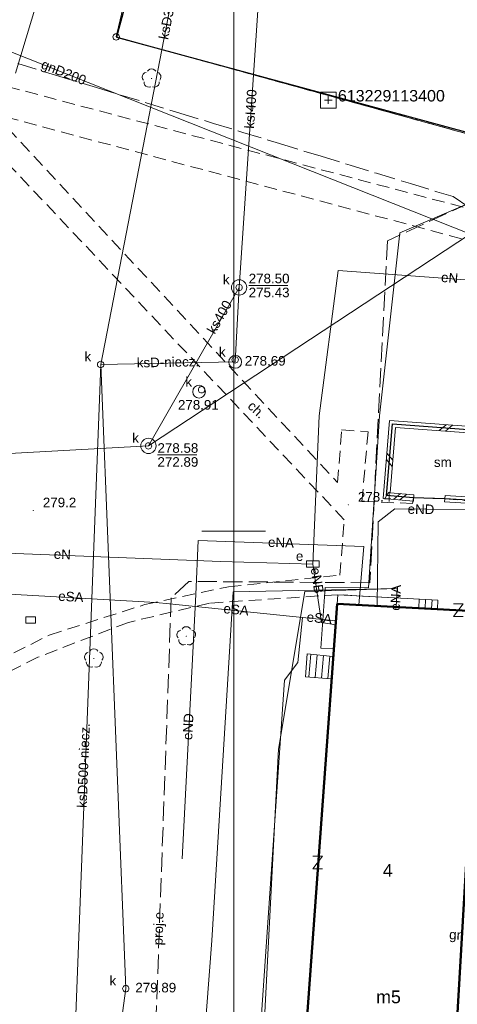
# Model space of a CAD drawing. Extents: x 0 to 6569664, y 0 to 5584502.
# Tile 44 of 64: x 6568383 to 6568418, y 5584163 to 5584240. Entities that reach past the tile are written whole.
import ezdxf
from ezdxf.enums import TextEntityAlignment as Align

# ---------------------------------------------------------------- set-up
doc = ezdxf.new("R2010")
doc.units = 0
for name, pattern in [('PRZER1-1', [1, 0.5, -0.5]), ('PRZER2-1', [1.5, 1, -0.5]), ('PRZER3-1', [2, 1.5, -0.5])]:
    doc.linetypes.add(name, pattern=pattern)
doc.layers.get('0').update_dxf_attribs({"linetype": 'CONTINUOUS'})
for name, color, linetype, lineweight in [('EGBS', 7, 'CONTINUOUS', 18), ('EGBU', 7, 'CONTINUOUS', 50), ('EGBU_O', 7, 'CONTINUOUS', 50), ('EGDE', 7, 'CONTINUOUS', 18), ('EGPG', 7, 'CONTINUOUS', 18), ('GEPADR_O', 7, 'CONTINUOUS', 18), ('GEPPHC', 7, 'CONTINUOUS', 18), ('GUPPRZ_O', 7, 'CONTINUOUS', 18), ('OSSP', 7, 'CONTINUOUS', 18), ('OSSP_O', 7, 'CONTINUOUS', 18), ('OTDM', 7, 'CONTINUOUS', 25), ('OTDM_O', 7, 'CONTINUOUS', 25), ('OTDN', 7, 'CONTINUOUS', 18), ('OTKC', 7, 'CONTINUOUS', 18), ('OTKC_O', 7, 'CONTINUOUS', 18), ('OTKJ', 7, 'CONTINUOUS', 18), ('OTKK', 7, 'CONTINUOUS', 25), ('OTRN', 7, 'CONTINUOUS', 13), ('OTRN_O', 7, 'CONTINUOUS', 13), ('ramka sekcji', 7, 'CONTINUOUS', 18), ('SUPK', 7, 'CONTINUOUS', 18), ('SUPW', 7, 'CONTINUOUS', 18), ('SUPW_O', 7, 'CONTINUOUS', 18)]:
    doc.layers.add(name, color=color, linetype=linetype, lineweight=lineweight)
for name, color, linetype, lineweight, true_color in [('EGUG', 7, 'CONTINUOUS', 18, 0x008000), ('OTZL', 7, 'CONTINUOUS', 18, 0x008000), ('SUEP', 1, 'CONTINUOUS', 18, 0xff0000), ('SUEP_O', 1, 'CONTINUOUS', 18, 0xff0000), ('SUES', 1, 'CONTINUOUS', 18, 0xff0000), ('SUES_O', 1, 'CONTINUOUS', 18, 0xff0000), ('SUGP', 7, 'CONTINUOUS', 18, 0xbfbf00), ('SUGP_O', 7, 'CONTINUOUS', 18, 0xbfbf00), ('SUKP', 7, 'CONTINUOUS', 18, 0x803300), ('SUKP_O', 7, 'CONTINUOUS', 18, 0x803300), ('SUKS', 7, 'CONTINUOUS', 18, 0x803300), ('SUKS_O', 7, 'CONTINUOUS', 18, 0x803300)]:
    doc.layers.add(name, color=color, linetype=linetype, lineweight=lineweight, true_color=true_color)
doc.styles.add('Arial', font='arial.ttf')

# ---------------------------------------------------------------- blocks, each defined once
blk = doc.blocks.new('D_GSPRDL1')
blk.add_hatch(color=0).paths.add_polyline_path([(0, -0.045), (0.013906, -0.042798), (0.02645, -0.036406), (0.036406, -0.02645), (0.042798, -0.013906), (0.045, 0), (0.042798, 0.013906), (0.036406, 0.02645), (0.02645, 0.036406), (0.013906, 0.042798), (0, 0.045), (-0.013906, 0.042798), (-0.02645, 0.036406), (-0.036406, 0.02645), (-0.042798, 0.013906), (-0.045, 0), (-0.042798, -0.013906), (-0.036406, -0.02645), (-0.02645, -0.036406), (-0.013906, -0.042798)])
at = {"color": 0}
for points in [[(-0.635969, -0.134326), (-0.70458, -0.024001), (-0.731429, 0.103115), (-0.713292, 0.231763), (-0.652348, 0.346501), (-0.55591, 0.433559), (-0.435555, 0.482485)], [(-0.324277, 0.563333), (-0.240553, 0.662679), (-0.127956, 0.727494), (0, 0.75), (0.127956, 0.727494), (0.240553, 0.662679), (0.324277, 0.563333)], [(0.435555, 0.482485), (0.55591, 0.433559), (0.652348, 0.346501), (0.713292, 0.231763), (0.731429, 0.103115), (0.70458, -0.024001), (0.635969, -0.134326)], [(-0.068773, -0.646351), (-0.194901, -0.677512), (-0.324092, -0.663766), (-0.440839, -0.606763), (-0.531129, -0.513345), (-0.584125, -0.394725), (-0.593465, -0.265141)], [(0.593465, -0.265141), (0.584125, -0.394725), (0.531129, -0.513345), (0.440839, -0.606763), (0.324092, -0.663766), (0.194901, -0.677512), (0.068773, -0.646351)]]:
    blk.add_lwpolyline(points, dxfattribs=at)
blk = doc.blocks.new('D_GSPWPN1')
blk.add_hatch(color=0).paths.add_polyline_path([(-0.045, 0), (-0.043467, -0.011647), (-0.038971, -0.0225), (-0.03182, -0.03182), (-0.0225, -0.038971), (-0.011647, -0.043467), (0, -0.045), (0.011647, -0.043467), (0.0225, -0.038971), (0.03182, -0.03182), (0.038971, -0.0225), (0.043467, -0.011647), (0.045, 0), (0.043467, 0.011647), (0.038971, 0.0225), (0.03182, 0.03182), (0.0225, 0.038971), (0.011647, 0.043467), (0, 0.045), (-0.011647, 0.043467), (-0.0225, 0.038971), (-0.03182, 0.03182), (-0.038971, 0.0225), (-0.043467, 0.011647)])
blk = doc.blocks.new('D_GUPIKP1_3')
at = {"color": 0}
blk.add_lwpolyline([(0.375, -0.25), (-0.375, -0.25), (-0.375, 0.25), (0.375, 0.25)], close=True, dxfattribs=at)
blk = doc.blocks.new('D_GUPESE1')
at = {"color": 0}
blk.add_lwpolyline([(-0.5, -0.25), (-0.5, 0.25), (0.5, 0.25), (0.5, -0.25)], close=True, dxfattribs=at)
blk = doc.blocks.new('D_GUPIWZ1_1')
at = {"color": 0}
blk.add_lwpolyline([(0, 0.25), (0.064705, 0.241481), (0.125, 0.216506), (0.176777, 0.176777), (0.216506, 0.125), (0.241481, 0.064705), (0.25, 0), (0.241481, -0.064705), (0.216506, -0.125), (0.176777, -0.176777), (0.125, -0.216506), (0.064705, -0.241481), (0, -0.25), (-0.064705, -0.241481), (-0.125, -0.216506), (-0.176777, -0.176777), (-0.216506, -0.125), (-0.241481, -0.064705), (-0.25, 0), (-0.241481, 0.064705), (-0.216506, 0.125), (-0.176777, 0.176777), (-0.125, 0.216506), (-0.064705, 0.241481)], close=True, dxfattribs=at)
blk = doc.blocks.new('D_GUPKSD1_1')
at = {"color": 0}
blk.add_lwpolyline([(0, 0.25), (0.064705, 0.241481), (0.125, 0.216506), (0.176777, 0.176777), (0.216506, 0.125), (0.241481, 0.064705), (0.25, 0), (0.241481, -0.064705), (0.216506, -0.125), (0.176777, -0.176777), (0.125, -0.216506), (0.064705, -0.241481), (0, -0.25), (-0.064705, -0.241481), (-0.125, -0.216506), (-0.176777, -0.176777), (-0.216506, -0.125), (-0.241481, -0.064705), (-0.25, 0), (-0.241481, 0.064705), (-0.216506, 0.125), (-0.176777, 0.176777), (-0.125, 0.216506), (-0.064705, 0.241481)], close=True, dxfattribs=at)
blk = doc.blocks.new('D_GEPPHC1')
at = {"color": 0}
blk.add_lwpolyline([(-0.375, 0.5), (0.375, 0.5), (-0.375, -0.5), (0.375, -0.5)], dxfattribs=at)
blk = doc.blocks.new('D_GSPSSP1')
at = {"color": 0}
blk.add_lwpolyline([(0.625, 0.625), (0.625, -0.625), (-0.625, -0.625), (-0.625, 0.625)], close=True, dxfattribs=at)
for points in [[(0.3, 0), (-0.3, 0)], [(0, 0.3), (0, -0.3)]]:
    blk.add_lwpolyline(points, dxfattribs=at)
blk = doc.blocks.new('D_GEPPGD1_1')
at = {"color": 0}
blk.add_lwpolyline([(0, 0.25), (0.077254, 0.237764), (0.146946, 0.202254), (0.202254, 0.146946), (0.237764, 0.077254), (0.25, 0), (0.237764, -0.077254), (0.202254, -0.146946), (0.146946, -0.202254), (0.077254, -0.237764), (0, -0.25), (-0.077254, -0.237764), (-0.146946, -0.202254), (-0.202254, -0.146946), (-0.237764, -0.077254), (-0.25, 0), (-0.237764, 0.077254), (-0.202254, 0.146946), (-0.146946, 0.202254), (-0.077254, 0.237764)], close=True, dxfattribs=at)
blk = doc.blocks.new('D_ODTN_1')
at = {"color": 0}
for points in [[(-0.5, -0.25), (0, 0.25)], [(0, -0.25), (0.5, 0.25)]]:
    blk.add_lwpolyline(points, dxfattribs=at)
blk = doc.blocks.new('D_GSLDSO2')
at = {"color": 0}
blk.add_lwpolyline([(0, 0.25), (0, -0.25)], dxfattribs=at)

msp = doc.modelspace()

# ---------------------------------------------------------------- linework, layer by layer
at = {"layer": 'EGBS', "linetype": 'Continuous', "lineweight": 18, "elevation": 10.18}
for points in [[(6568415.98053, 5584193.90721), (6568416.02, 5584194.59), (6568414.09, 5584194.7), (6568408.16, 5584195.02), (6568408.12, 5584194.31), (6568414.04944, 5584194.01081)], [(6568407.77759, 5584190.17999), (6568407.65422, 5584188.42058), (6568405.64, 5584188.59), (6568405.75, 5584190.38)]]:
    msp.add_lwpolyline(points, close=True, dxfattribs=at)
for points in [[(6568414.55581, 5584194.67345), (6568414.51661, 5584193.98575)], [(6568415.055, 5584194.645), (6568415.0159, 5584193.95896)], [(6568415.55419, 5584194.61655), (6568415.51518, 5584193.93218)], [(6568405.89975, 5584188.56815), (6568406.04966, 5584190.35044)], [(6568406.39799, 5584188.52624), (6568406.5473, 5584190.30135)], [(6568406.89623, 5584188.48434), (6568407.04493, 5584190.25226)], [(6568407.39447, 5584188.44243), (6568407.54257, 5584190.20317)]]:
    msp.add_lwpolyline(points, dxfattribs=at)
at = {"layer": 'EGBU', "linetype": 'Continuous', "lineweight": 50, "elevation": 10.18}
msp.add_lwpolyline([(6568408.12, 5584194.31), (6568419.37, 5584193.7), (6568417.24, 5584156.85), (6568418.07, 5584156.78), (6568416.51, 5584132.35), (6568404.91, 5584133.16), (6568406.56, 5584157.63), (6568405.46, 5584157.66)], close=True, dxfattribs=at)
at = {"layer": 'EGDE', "linetype": 'Continuous', "elevation": 10.22}
for points in [[(6568592.25665, 5584177.2623), (6568569.37207, 5584185.2949), (6568567.841, 5584180.71483), (6568531.58972, 5584193.78874), (6568532.79584, 5584197.9746), (6568444.36545, 5584228.51754), (6568424.00977, 5584235.04577), (6568423.40791, 5584229.7576), (6568390.77944, 5584238.75789), (6568391.9359, 5584243.69317), (6568384.82038, 5584245.63164), (6568365.64994, 5584250.98505), (6568361.59535, 5584252.09289)], [(6568384.82038, 5584245.63164), (6568391.9359, 5584243.69317), (6568390.77944, 5584238.75789), (6568423.40791, 5584229.7576), (6568424.00977, 5584235.04577), (6568444.36545, 5584228.51754), (6568532.79584, 5584197.9746), (6568531.58972, 5584193.78874), (6568567.841, 5584180.71483), (6568569.37207, 5584185.2949), (6568592.25665, 5584177.2623)]]:
    msp.add_lwpolyline(points, dxfattribs=at)
at = {"layer": 'EGUG', "linetype": 'PRZER1-1', "lineweight": 18, "elevation": 10.08}
for points in [[(6568592.25665, 5584177.2623), (6568569.37207, 5584185.2949), (6568567.841, 5584180.71483), (6568531.58972, 5584193.78874), (6568532.79584, 5584197.9746), (6568444.36545, 5584228.51754), (6568424.00977, 5584235.04577), (6568423.40791, 5584229.7576), (6568390.77944, 5584238.75789), (6568391.9359, 5584243.69317)], [(6568391.9359, 5584243.69317), (6568390.77944, 5584238.75789), (6568423.40791, 5584229.7576), (6568424.00977, 5584235.04577), (6568444.36545, 5584228.51754), (6568532.79584, 5584197.9746), (6568531.58972, 5584193.78874), (6568567.841, 5584180.71483), (6568569.37207, 5584185.2949), (6568592.25665, 5584177.2623)]]:
    msp.add_lwpolyline(points, dxfattribs=at)
at = {"layer": 'GUPPRZ_O', "linetype": 'Continuous', "lineweight": 13, "elevation": 10.8, "flags": 128}
for points in [[(6568401.17492, 5584219.26948), (6568404.25492, 5584219.26948)], [(6568394.01903, 5584205.97643), (6568397.09903, 5584205.97643)]]:
    msp.add_lwpolyline(points, dxfattribs=at)
at = {"layer": 'OTDM', "linetype": 'Continuous', "lineweight": 25, "elevation": 10.18}
msp.add_lwpolyline([(6568416.56, 5584202.54), (6568414.11, 5584202.61), (6568411.99, 5584202.79), (6568412.46, 5584208.41), (6568420.81, 5584207.79), (6568420.26, 5584203.18), (6568420.16, 5584202.33)], close=True, dxfattribs=at)
at = {"layer": 'OTDN', "linetype": 'Continuous', "lineweight": 18, "elevation": 10.18}
for points in [[(6568414.08885, 5584202.3609), (6568411.72006, 5584202.56202), (6568412.23151, 5584208.67765), (6568421.08921, 5584208.01996), (6568420.50826, 5584203.15059), (6568420.38075, 5584202.0667), (6568416.54544, 5584202.29042)], [(6568414.13115, 5584202.8591), (6568412.25994, 5584203.01798), (6568412.68849, 5584208.14235), (6568420.53079, 5584207.56004), (6568420.01174, 5584203.20941), (6568419.93925, 5584202.5933), (6568416.57456, 5584202.78958)]]:
    msp.add_lwpolyline(points, dxfattribs=at)
at = {"layer": 'OTKC', "linetype": 'PRZER2-1', "lineweight": 18, "elevation": 10.18}
for points in [[(6568382.22, 5584234.88), (6568423.82, 5584223.86), (6568423.66, 5584221.39), (6568381.25, 5584232.71), (6568408.15, 5584203.81), (6568408.46, 5584207.94), (6568410.54, 5584207.79), (6568410.06, 5584202.33), (6568414.02, 5584202.18), (6568414.11, 5584202.61), (6568416.56, 5584202.54), (6568419.82, 5584202.25), (6568419.37, 5584193.7), (6568415.98053, 5584193.90721), (6568416.02, 5584194.59), (6568414.09, 5584194.7), (6568408.16, 5584195.02), (6568398.1, 5584194.36), (6568391.74, 5584192.85), (6568384.64, 5584190.12), (6568371.93, 5584183.8)], [(6568372.02, 5584185.07), (6568385.53, 5584191.85), (6568393.04, 5584194.25), (6568399.58, 5584195.64), (6568408.32, 5584196.56), (6568408.67, 5584200.89), (6568378.11, 5584233.26)]]:
    msp.add_lwpolyline(points, dxfattribs=at)
at = {"layer": 'OTKJ', "linetype": 'PRZER3-1', "lineweight": 18, "elevation": 10.18}
msp.add_lwpolyline([(6568533.24, 5584193.25), (6568531.55, 5584193.82), (6568532.82, 5584198.02), (6568519.22, 5584202.68), (6568505.31, 5584207.06), (6568502.26, 5584208.44), (6568499.5, 5584209.57), (6568442.88, 5584228.95, 0.48575719), (6568436.47, 5584226.47), (6568429.34, 5584228.12), (6568427.97, 5584231.99), (6568423.96, 5584235.1), (6568423.38, 5584229.9), (6568390.81, 5584238.73), (6568392.17, 5584243.79)], format="xyb", dxfattribs=at)
at = {"layer": 'OTKK', "linetype": 'Continuous', "lineweight": 25, "elevation": 10.18}
msp.add_lwpolyline([(6568371.42, 5584132.69), (6568369.75, 5584134.5), (6568369.6, 5584141.29), (6568369.74, 5584143.83), (6568371.93, 5584183.8), (6568372.02, 5584185.07), (6568374.88, 5584234.01), (6568375.15, 5584238.95), (6568378.78, 5584243.97), (6568384.91, 5584245.63), (6568392.17, 5584243.79), (6568390.81, 5584238.73), (6568423.38, 5584229.9)], dxfattribs=at)
at = {"layer": 'ramka sekcji'}
for p, q in [((6568400, 5584250), (6568400, 5584000)), ((6568400, 5584000), (6568400, 5584250)), ((6568400, 5584200), (6568400, 5584202.5)), ((6568400, 5584200), (6568397.5, 5584200)), ((6568400, 5584200), (6568400, 5584197.5)), ((6568400, 5584200), (6568402.5, 5584200))]:
    msp.add_line(p, q, dxfattribs=at)
at = {"layer": 'SUEP', "linetype": 'Continuous', "lineweight": 18, "elevation": 10.14}
for points in [[(6568382.89563, 5584235.90609), (6568385.72312, 5584245.38571), (6568385.80145, 5584253.73579)], [(6568302.29037, 5584244.25047), (6568311.66748, 5584240.00865), (6568312.70318, 5584238.02185), (6568332.90584, 5584232.50172), (6568354.70779, 5584224.79487), (6568360.65021, 5584222.23841), (6568358.3985, 5584209.94845), (6568356.20505, 5584198.56931), (6568357.4175, 5584196.8348), (6568359.01731, 5584196.68651), (6568360.07549, 5584196.59145), (6568365.42398, 5584196.09264), (6568368.12108, 5584195.84263), (6568370.68886, 5584195.70041), (6568375.74013, 5584195.42063), (6568380.5512, 5584195.15415), (6568393.90139, 5584194.4147), (6568394.96418, 5584194.30607), (6568405.39831, 5584193.23957)], [(6568407.86353, 5584190.77627), (6568406.83, 5584190.83), (6568407.18, 5584195.59), (6568410.57, 5584195.55), (6568411.44, 5584209.05), (6568413.03, 5584223.39), (6568419.06, 5584225.99), (6568433, 5584225.54), (6568441.12, 5584225.23), (6568452.86, 5584221.77), (6568468.78, 5584216.66), (6568482.08, 5584212.45), (6568486.27, 5584207.38), (6568505.27, 5584202.34), (6568518.12, 5584196.32), (6568521.41, 5584193.85), (6568523.2, 5584193.01), (6568524.4, 5584192.89), (6568525.82, 5584191.88), (6568529.61, 5584190.64), (6568533.66, 5584190.36)], [(6568439.52, 5584216.84), (6568425.67, 5584219.15), (6568408.19, 5584220.44), (6568406.7, 5584209.04), (6568406.21, 5584197.42), (6568399, 5584197.62), (6568374.11, 5584198.6), (6568363.05, 5584199.47)], [(6568422.50324, 5584201.63709), (6568412.62403, 5584201.7635), (6568411.31808, 5584200.7436), (6568411.24753, 5584194.14042)], [(6568409.80235, 5584194.21878), (6568410.21599, 5584198.80525), (6568397.1992, 5584199.25756), (6568397.03375, 5584195.0251)], [(6568406.21, 5584197.42), (6568406.87469, 5584192.83673), (6568408.00085, 5584192.66831)], [(6568394.88921, 5584105.39055), (6568395.58754, 5584106.29962), (6568395.43938, 5584114.68836), (6568396.61661, 5584145.93594), (6568398.28344, 5584167.90912), (6568399.96129, 5584195.23284), (6568412.81869, 5584195.50853)], [(6568397.03375, 5584195.0251), (6568395.96501, 5584174.31459)], [(6568401.39526, 5584135.72737), (6568402.29906, 5584159.74023), (6568403.51033, 5584182.91762), (6568405.58129, 5584195.26526), (6568412.81869, 5584195.50853)], [(6568412.81869, 5584195.50853), (6568412.74614, 5584194.05916)], [(6568405.39831, 5584193.23957), (6568405.01695, 5584189.70356), (6568403.98587, 5584188.30816), (6568399.60677, 5584124.84169), (6568401.34851, 5584123.80418), (6568409.53234, 5584122.38466), (6568409.82381, 5584121.95026), (6568409.05136, 5584099.25455), (6568410.04829, 5584097.9463), (6568439.79258, 5584095.9994), (6568445.94158, 5584095.72461), (6568444.01192, 5584047.82702)], [(6568405.39831, 5584193.23957), (6568408.02328, 5584192.97741)]]:
    msp.add_lwpolyline(points, dxfattribs=at)
at = {"layer": 'SUEP', "linetype": 'PRZER3-1', "lineweight": 18, "elevation": 10.14}
msp.add_lwpolyline([(6568560.58238, 5584136.31089), (6568560.7851, 5584142.19097), (6568567.55885, 5584142.33769), (6568569.72241, 5584174.7728), (6568568.75268, 5584175.93585), (6568566.54485, 5584176.9986), (6568520.37363, 5584194.58131), (6568501.89491, 5584203.47687), (6568485.93649, 5584207.97701), (6568481.66183, 5584212.65942), (6568442.07302, 5584224.70259), (6568418.51306, 5584225.75311), (6568412.04865, 5584222.77544), (6568410.68147, 5584195.95969), (6568396.48012, 5584196.06005), (6568395.09975, 5584194.7798), (6568393.23664, 5584142.88399), (6568393.16457, 5584107.22146), (6568387.31217, 5584102.15403)], dxfattribs=at)
at = {"layer": 'SUGP', "linetype": 'Continuous', "lineweight": 18, "elevation": 10.14}
msp.add_lwpolyline([(6568310.9218, 5584266.40661), (6568311.79, 5584265.93), (6568312.82682, 5584265.48509), (6568320.4382, 5584261.80319), (6568356.46613, 5584247.86126), (6568363.1055, 5584245.2923), (6568423.64071, 5584221.27212), (6568423.77004, 5584211.23905)], dxfattribs=at)
at = {"layer": 'SUGP', "linetype": 'PRZER3-1', "lineweight": 18, "elevation": 10.14}
msp.add_lwpolyline([(6568383.07382, 5584236.66652), (6568386.28526, 5584235.68491), (6568389.22533, 5584234.78624), (6568393.06617, 5584233.61225), (6568395.78554, 5584232.78105), (6568398.40829, 5584231.97938), (6568400.71228, 5584231.27514), (6568403.58317, 5584230.39762), (6568406.85061, 5584229.39889), (6568409.13954, 5584228.69926), (6568411.20857, 5584228.06684), (6568413.86063, 5584227.25621), (6568415.93732, 5584226.62145), (6568417.20034, 5584226.23539), (6568419.30731, 5584224.83312), (6568421.05949, 5584223.66697), (6568423.72588, 5584221.89238), (6568423.71509, 5584220.88725), (6568423.69355, 5584218.88059), (6568423.66463, 5584216.18699), (6568423.65016, 5584214.83921), (6568423.6191, 5584211.9457), (6568425.969, 5584211.78746)], dxfattribs=at)
at = {"layer": 'SUKP', "linetype": 'Continuous', "lineweight": 18, "elevation": 10.14}
for points in [[(6568389.56914, 5584213.0754), (6568396.84772, 5584250.59304)], [(6568402.44545, 5584249.00045), (6568400.42492, 5584219.11394)], [(6568463.44074, 5584225.90258), (6568425.01597, 5584227.55476), (6568393.31453, 5584206.69139)], [(6568389.56914, 5584213.0754), (6568400.11532, 5584213.2794), (6568400.42492, 5584219.11394)], [(6568400.42492, 5584219.11394), (6568393.31453, 5584206.69139)], [(6568381.64886, 5584059.58804), (6568381.53565, 5584110.88115), (6568387.58811, 5584161.38428), (6568389.56914, 5584213.0754)], [(6568384.26188, 5584110.95961), (6568391.53306, 5584164.12533), (6568389.56914, 5584213.0754)], [(6568393.31453, 5584206.69139), (6568379.52874, 5584205.92645), (6568345.14531, 5584200.93014), (6568330.31082, 5584199.90218)]]:
    msp.add_lwpolyline(points, dxfattribs=at)
at = {"layer": 'SUPK', "linetype": 'Continuous', "lineweight": 18, "elevation": 10.14}
for points in [[(6568400.42492, 5584218.51394, -1), (6568400.42492, 5584219.71394, -1)], [(6568400.11532, 5584212.7794, -1), (6568400.11532, 5584213.7794, -1)], [(6568397.28239, 5584210.44023, -1), (6568397.28239, 5584211.44023, -1)], [(6568393.31453, 5584206.09139, -1), (6568393.31453, 5584207.29139, -1)]]:
    msp.add_lwpolyline(points, format="xyb", close=True, dxfattribs=at)

# ---------------------------------------------------------------- block references
at = {"layer": 'EGPG', "linetype": 'Continuous', "lineweight": 18}
msp.add_blockref('D_GEPPGD1_1', (6568390.77944, 5584238.75789, 10.24), dxfattribs=at)
at = {"layer": 'GEPPHC', "linetype": 'Continuous', "lineweight": 18}
for p in [(6568417.62258, 5584193.81103, 10.24), (6568406.5771, 5584174.02445, 10.24)]:
    msp.add_blockref('D_GEPPHC1', p, dxfattribs=at)
at = {"layer": 'OSSP', "linetype": 'Continuous', "lineweight": 18}
msp.add_blockref('D_GSPSSP1', (6568407.42, 5584233.807, 10.36), dxfattribs=at)
at = {"layer": 'OTDN', "linetype": 'Continuous', "lineweight": 18}
for name, p, rotation in [('D_ODTN_1', (6568416.635, 5584208.1, 10.18), 355.7534952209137), ('D_ODTN_1', (6568416.635, 5584208.1, 10.18), 355.7534952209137), ('D_ODTN_1', (6568412.225, 5584205.6, 10.18), 85.21948427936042), ('D_ODTN_1', (6568412.225, 5584205.6, 10.18), 85.21948427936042), ('D_ODTN_1', (6568413.05, 5584202.7, 10.18), 175.1469036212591), ('D_ODTN_1', (6568413.05, 5584202.7, 10.18), 175.1469036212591), ('D_GSLDSO2', (6568414.11, 5584202.61, 10.18), 175.1469036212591), ('D_GSLDSO2', (6568416.56, 5584202.54, 10.18), 176.6615294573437)]:
    msp.add_blockref(name, p, dxfattribs=dict(at, rotation=rotation))
at = {"layer": 'OTRN', "linetype": 'Continuous', "lineweight": 13}
for p in [(6568408.99, 5584202.07, 10.08), (6568384.28, 5584201.63, 10.08)]:
    msp.add_blockref('D_GSPWPN1', p, dxfattribs=at)
at = {"layer": 'OTZL', "linetype": 'Continuous', "lineweight": 18}
for p in [(6568393.56, 5584235.5, 10.12), (6568396.28, 5584191.76, 10.12), (6568389.03, 5584190.02, 10.12)]:
    msp.add_blockref('D_GSPRDL1', p, dxfattribs=at)
at = {"layer": 'SUES', "linetype": 'Continuous', "lineweight": 18}
msp.add_blockref('D_GUPESE1', (6568406.21, 5584197.42, 10.16), dxfattribs=at)
at = {"layer": 'SUKS', "linetype": 'Continuous', "lineweight": 18}
for p in [(6568389.56914, 5584213.0754, 10.16), (6568391.53306, 5584164.12533, 10.16)]:
    msp.add_blockref('D_GUPKSD1_1', p, dxfattribs=at)
at = {"layer": 'SUPK', "linetype": 'Continuous', "lineweight": 18}
msp.add_blockref('D_GUPIKP1_3', (6568384.08, 5584193.03, 10.16), dxfattribs=at)
at = {"layer": 'SUPW', "linetype": 'Continuous', "lineweight": 18}
for p in [(6568400.42492, 5584219.11394, 10.18), (6568400.11224, 5584213.43937, 10.18), (6568397.47858, 5584211.09153, 10.18), (6568393.31453, 5584206.69139, 10.18), (6568391.53306, 5584164.12533, 10.18)]:
    msp.add_blockref('D_GUPIWZ1_1', p, dxfattribs=at)

# ---------------------------------------------------------------- texts
at = {"layer": 'EGBU_O', "linetype": 'Continuous', "lineweight": 0, "style": 'Arial'}
msp.add_text('m5', height=1, dxfattribs=at).set_placement((6568412.14, 5584162.98014, 10.8), align=Align.CENTER)
at = {"layer": 'GEPADR_O', "linetype": 'Continuous', "lineweight": 0, "style": 'Arial'}
msp.add_text('4', height=1, dxfattribs=at).set_placement((6568411.69476, 5584172.90156, 10.8))
at = {"layer": 'GUPPRZ_O', "linetype": 'Continuous', "lineweight": 0, "style": 'Arial'}
for s, p in [('278.50', (6568401.17492, 5584219.44198, 10.8)), ('275.43', (6568401.17492, 5584218.34698, 10.8)), ('278.69', (6568400.86532, 5584212.98592, 10.8)), ('278.91', (6568395.62613, 5584209.53491, 10.8)), ('278.58', (6568394.01903, 5584206.14893, 10.8)), ('272.89', (6568394.01903, 5584205.05393, 10.8)), ('279.89', (6568392.28306, 5584163.83185, 10.8))]:
    msp.add_text(s, height=0.75, dxfattribs=at).set_placement(p)
at = {"layer": 'OSSP_O', "linetype": 'Continuous', "lineweight": 0, "style": 'Arial'}
msp.add_text('613229113400', height=0.9, dxfattribs=at).set_placement((6568408.17, 5584233.69867, 10.8))
at = {"layer": 'OTDM_O', "linetype": 'Continuous', "lineweight": 0, "style": 'Arial'}
msp.add_text('sm', height=0.75, dxfattribs=at).set_placement((6568416.4, 5584205.03753, 10.8), align=Align.CENTER)
at = {"layer": 'OTKC_O', "linetype": 'Continuous', "lineweight": 0, "style": 'Arial'}
msp.add_text('ch.', height=0.75, rotation=316.8716072, dxfattribs=at).set_placement((6568401.53937, 5584209.24933, 10.8), align=Align.CENTER)
at = {"layer": 'OTRN_O', "linetype": 'Continuous', "lineweight": 0, "style": 'Arial'}
for s, p in [('278.4', (6568409.74, 5584202.32, 10.8)), ('279.2', (6568385.03, 5584201.88, 10.8))]:
    msp.add_text(s, height=0.75, dxfattribs=at).set_placement(p)
at = {"layer": 'SUEP_O', "linetype": 'Continuous', "lineweight": 0, "style": 'Arial'}
for s, rotation, p in [('eN', 355.7793025, (6568416.9084, 5584219.50232, 10.8)), ('eND', 359.266886, (6568414.68502, 5584201.35131, 10.8)), ('eNA', 358.0098468, (6568403.6974, 5584198.7381, 10.8)), ('eN', 357.7452453, (6568386.54345, 5584197.81675, 10.8)), ('eNB', 278.2518769, (6568406.18296, 5584196.08561, 10.8)), ('eSA', 356.8297037, (6568387.21007, 5584194.49139, 10.8)), ('eNA', 87.1343798, (6568413.07552, 5584194.76917, 10.8)), ('eSA', 354.1639423, (6568400.1514, 5584193.48086, 10.8)), ('eSA', 354.2966281, (6568406.68163, 5584192.81647, 10.8)), ('eND', 87.0459425, (6568396.79247, 5584184.65472, 10.8)), ('proj.e', 87.9438938, (6568394.46148, 5584168.82136, 10.8))]:
    msp.add_text(s, height=0.75, rotation=rotation, dxfattribs=at).set_placement(p, align=Align.CENTER)
at = {"layer": 'SUES_O', "linetype": 'Continuous', "lineweight": 0, "style": 'Arial'}
msp.add_text('e', height=0.75, dxfattribs=at).set_placement((6568405.46, 5584197.67, 10.8), align=Align.RIGHT)
at = {"layer": 'SUGP_O', "linetype": 'Continuous', "lineweight": 0, "style": 'Arial'}
for s, rotation, p in [('gnD200', 338.3569798, (6568386.53427, 5584235.64651, 10.8)), ('gnD80-niecz.', 357.5454665, (6568419.96919, 5584167.87274, 10.8))]:
    msp.add_text(s, height=0.75, rotation=rotation, dxfattribs=at).set_placement(p, align=Align.CENTER)
at = {"layer": 'SUKP_O', "linetype": 'Continuous', "lineweight": 0, "style": 'Arial'}
for s, rotation, p in [('ksD300-niecz.', 79.0207708, (6568395.48067, 5584241.76479, 10.8)), ('ksI400', 86.1323091, (6568401.69631, 5584233.08611, 10.8)), ('ks400', 60.2141454, (6568399.1999, 5584216.61252, 10.8)), ('ksD-niecz.', 1.1081472, (6568394.84791, 5584212.88398, 10.8)), ('ksD500-niecz.', 87.805241, (6568388.59174, 5584181.61042, 10.8))]:
    msp.add_text(s, height=0.75, rotation=rotation, dxfattribs=at).set_placement(p, align=Align.CENTER)
at = {"layer": 'SUKS_O', "linetype": 'Continuous', "lineweight": 0, "style": 'Arial'}
for p in [(6568388.81914, 5584213.3254, 10.8), (6568390.78306, 5584164.37533, 10.8)]:
    msp.add_text('k', height=0.75, dxfattribs=at).set_placement(p, align=Align.RIGHT)
at = {"layer": 'SUPW_O', "linetype": 'Continuous', "lineweight": 0, "style": 'Arial'}
for p in [(6568399.67492, 5584219.36394, 10.8), (6568399.36224, 5584213.68937, 10.8), (6568396.72858, 5584211.34153, 10.8), (6568392.56453, 5584206.94139, 10.8), (6568390.78306, 5584164.37533, 10.8)]:
    msp.add_text('k', height=0.75, dxfattribs=at).set_placement(p, align=Align.RIGHT)

doc.saveas('drawing.dxf')
